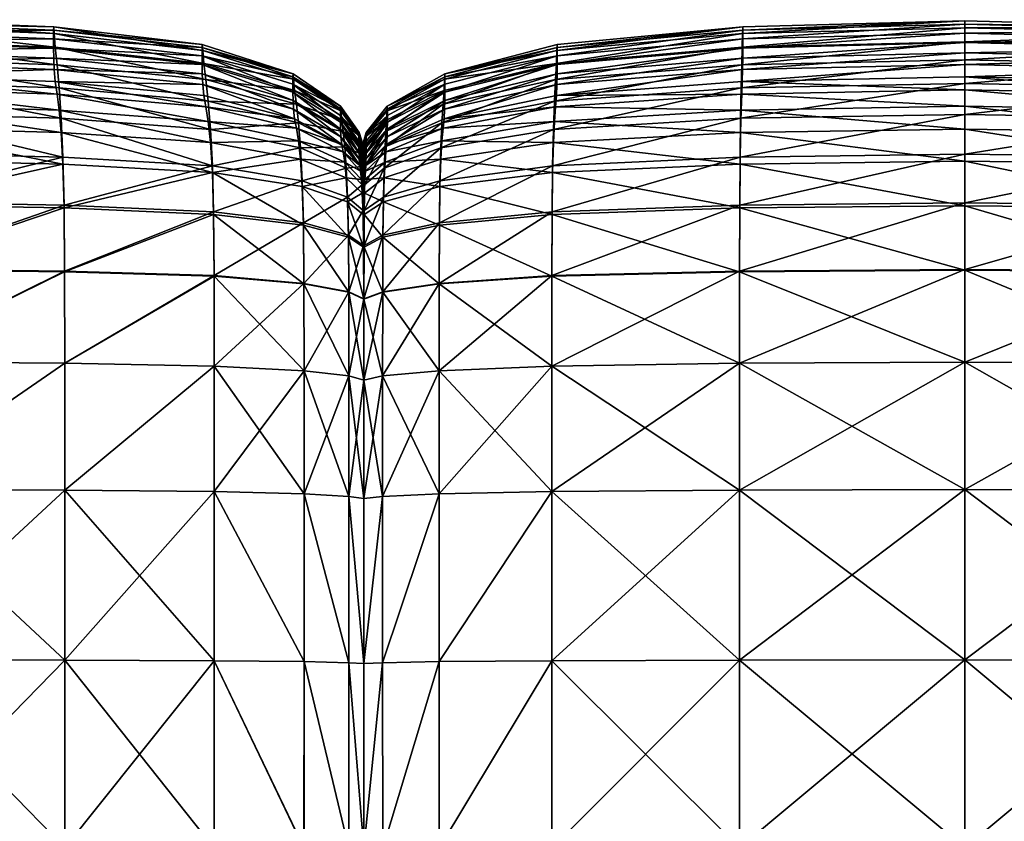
# Model space of a CAD drawing. Header units: centimetres. Extents: x -65 to 65, y -44 to 44.
# Tile 8 of 16: x -32 to 1, y 17 to 44. Entities that reach past the tile are written whole.
import ezdxf

# ---------------------------------------------------------------- set-up
doc = ezdxf.new("R2010")
doc.units = ezdxf.units.CM
doc.layers.get('0').update_dxf_attribs({"true_color": 0xc7c7c7})

msp = doc.modelspace()

# ---------------------------------------------------------------- meshes
at = {"color": 251, "true_color": 0x565656}
mesh = msp.add_polyface(dxfattribs=at)
corners = [(-30.319, 38.987, 4.254), (-36.465, 39.124, 4.203), (-36.511, 40.211, 4.682), (-30.378, 40.051, 4.727), (-36.565, 40.981, 5.263), (-42.894, 40.239, 4.67), (-42.865, 39.157, 4.194), (-42.929, 41, 5.25), (-36.62, 41.534, 5.974), (-42.965, 41.539, 5.962), (-42.994, 41.959, 6.834), (-36.665, 41.968, 6.844), (-30.519, 41.34, 6.009), (-30.448, 40.802, 5.303), (-30.319, 39.223, 38.196), (-36.465, 39.364, 38.343), (-36.438, 37.718, 39.738), (-30.284, 37.609, 39.555), (-36.424, 35.472, 40.902), (-42.847, 37.745, 39.741), (-42.865, 39.389, 38.363), (-42.839, 35.495, 40.882), (-42.965, 42.501, 32.968), (-42.929, 41.727, 34.948), (-36.565, 41.736, 34.925), (-36.62, 42.533, 32.953), (-42.994, 43.085, 30.24), (-36.665, 43.138, 30.233), (-42.894, 40.702, 36.756), (-36.511, 40.692, 36.731), (-30.378, 40.523, 36.62), (-30.519, 42.322, 32.906), (-30.448, 41.544, 34.849), (-43.023, 43.649, 16.873), (-43.02, 43.757, 21.504), (-36.706, 43.836, 21.505), (-36.711, 43.723, 16.874), (-43.023, 43.366, 13.016), (-36.711, 43.428, 13.018), (-30.636, 43.486, 16.875), (-30.636, 43.194, 13.023), (-30.63, 43.599, 21.501), (-42.847, 37.653, 3.796), (-36.438, 37.622, 3.8), (-42.839, 35.472, 3.474), (-36.424, 35.448, 3.471), (-30.284, 37.514, 3.858), (-43.012, 42.358, 7.891), (-43.02, 42.729, 9.157), (-36.706, 42.767, 9.163), (-36.692, 42.382, 7.899), (-43.023, 43.062, 10.655), (-36.711, 43.112, 10.659), (-30.636, 42.883, 10.669), (-30.613, 42.166, 7.922), (-30.63, 42.543, 9.179), (-43.012, 43.537, 26.189), (-36.692, 43.607, 26.187), (-30.613, 43.374, 26.177), (-30.577, 42.914, 30.21)]
mesh.append_faces([[corners[k] for k in face] for face in [(0, 1, 2), (3, 2, 4), (5, 2, 1), (1, 6, 5), (2, 5, 7), (7, 4, 2), (8, 9, 10), (10, 11, 8), (9, 8, 4), (4, 7, 9), (12, 8, 11), (13, 4, 8), (14, 15, 16), (17, 16, 18), (19, 16, 15), (15, 20, 19), (16, 19, 21), (21, 18, 16), (22, 23, 24), (24, 25, 22), (26, 22, 25), (25, 27, 26), (28, 20, 15), (15, 29, 28), (23, 28, 29), (29, 24, 23), (24, 29, 30), (29, 15, 14), (27, 25, 31), (25, 24, 32), (33, 34, 35), (35, 36, 33), (37, 33, 36), (36, 38, 37), (39, 40, 38), (38, 36, 39), (41, 39, 36), (36, 35, 41), (42, 6, 1), (1, 43, 42), (44, 42, 43), (43, 45, 44), (45, 43, 46), (43, 1, 0), (47, 48, 49), (49, 50, 47), (10, 47, 50), (50, 11, 10), (51, 37, 38), (38, 52, 51), (48, 51, 52), (52, 49, 48), (49, 52, 53), (40, 53, 52), (52, 38, 40), (11, 50, 54), (50, 49, 55), (56, 26, 27), (27, 57, 56), (34, 56, 57), (57, 35, 34), (35, 57, 58), (57, 27, 59)]], dxfattribs={"vtx2": -1, "color": 251})
mesh = msp.add_polyface(dxfattribs=at)
corners = [(-30.378, 40.051, 4.727), (-25.364, 39.711, 4.819), (-25.3, 38.704, 4.362), (-30.319, 38.987, 4.254), (-36.511, 40.211, 4.682), (-36.565, 40.981, 5.263), (-30.448, 40.802, 5.303), (-25.442, 40.413, 5.383), (-36.665, 41.968, 6.844), (-30.577, 41.762, 6.873), (-30.519, 41.34, 6.009), (-25.519, 40.908, 6.08), (-25.584, 41.292, 6.933), (-36.62, 41.534, 5.974), (-30.284, 37.609, 39.555), (-25.261, 37.383, 39.148), (-25.3, 38.924, 37.881), (-30.319, 39.223, 38.196), (-36.438, 37.718, 39.738), (-36.424, 35.472, 40.902), (-30.267, 35.395, 40.687), (-25.242, 35.24, 40.188), (-30.378, 40.523, 36.62), (-25.364, 40.151, 36.39), (-30.448, 41.544, 34.849), (-25.442, 41.104, 34.694), (-36.565, 41.736, 34.925), (-36.511, 40.692, 36.731), (-30.519, 42.322, 32.906), (-25.519, 41.824, 32.813), (-30.577, 42.914, 30.21), (-25.584, 42.369, 30.162), (-36.665, 43.138, 30.233), (-36.62, 42.533, 32.953), (-30.636, 43.486, 16.875), (-30.63, 43.599, 21.501), (-25.642, 43.007, 21.493), (-25.648, 42.898, 16.876), (-30.636, 43.194, 13.023), (-25.648, 42.621, 13.032), (-30.284, 37.514, 3.858), (-25.261, 37.295, 3.986), (-30.267, 35.371, 3.537), (-25.242, 35.218, 3.687), (-36.424, 35.448, 3.471), (-36.438, 37.622, 3.8), (-22.595, 41.405, 10.722), (-25.648, 42.328, 10.689), (-22.59, 41.127, 9.267), (-25.642, 42.012, 9.212), (-22.572, 40.826, 8.047), (-25.622, 41.663, 7.969), (-22.572, 41.835, 26.119), (-25.622, 42.797, 26.155), (-22.59, 42.02, 21.48), (-30.636, 42.883, 10.669), (-30.63, 42.543, 9.179), (-36.706, 42.767, 9.163), (-30.613, 42.166, 7.922), (-36.692, 42.382, 7.899), (-30.613, 43.374, 26.177), (-36.706, 43.836, 21.505), (-36.692, 43.607, 26.187), (-22.595, 41.917, 16.878)]
mesh.append_faces([[corners[k] for k in face] for face in [(0, 1, 2), (2, 3, 0), (4, 0, 3), (5, 6, 0), (1, 0, 6), (6, 7, 1), (8, 9, 10), (11, 10, 9), (9, 12, 11), (10, 11, 7), (7, 6, 10), (13, 10, 6), (14, 15, 16), (16, 17, 14), (18, 14, 17), (19, 20, 14), (15, 14, 20), (20, 21, 15), (22, 17, 16), (16, 23, 22), (24, 22, 23), (23, 25, 24), (22, 24, 26), (17, 22, 27), (28, 24, 25), (25, 29, 28), (30, 28, 29), (29, 31, 30), (28, 30, 32), (24, 28, 33), (34, 35, 36), (36, 37, 34), (38, 34, 37), (37, 39, 38), (40, 3, 2), (2, 41, 40), (42, 40, 41), (41, 43, 42), (40, 42, 44), (3, 40, 45), (46, 47, 39), (48, 49, 47), (50, 51, 49), (52, 53, 31), (54, 36, 53), (55, 38, 39), (39, 47, 55), (56, 55, 47), (47, 49, 56), (55, 56, 57), (58, 56, 49), (49, 51, 58), (9, 58, 51), (51, 12, 9), (58, 9, 8), (56, 58, 59), (60, 30, 31), (31, 53, 60), (35, 60, 53), (53, 36, 35), (60, 35, 61), (30, 60, 62), (39, 37, 63), (37, 36, 54)]], dxfattribs={"vtx2": -1, "color": 251})
mesh = msp.add_polyface(dxfattribs=at)
corners = [(-7.556, 40.051, 4.727), (-0.02, 40.164, 4.696), (-0.019, 39.082, 4.218), (-7.573, 38.987, 4.254), (-13.841, 39.711, 4.819), (-13.806, 40.413, 5.383), (-7.536, 40.802, 5.303), (-0.021, 40.932, 5.276), (-13.741, 41.292, 6.933), (-7.499, 41.762, 6.873), (-7.516, 41.34, 6.009), (-0.022, 41.484, 5.986), (-0.023, 41.918, 6.853), (-13.771, 40.908, 6.08), (-13.871, 38.704, 4.362), (-7.583, 37.514, 3.858), (-0.019, 37.587, 3.815), (-0.018, 35.423, 3.487), (-7.589, 35.371, 3.537), (-13.888, 37.295, 3.986), (-7.583, 37.609, 39.555), (-0.019, 37.684, 39.691), (-0.019, 39.323, 38.301), (-7.573, 39.223, 38.196), (-13.888, 37.383, 39.148), (-13.897, 35.24, 40.188), (-7.589, 35.395, 40.687), (-0.018, 35.447, 40.854), (-13.871, 38.924, 37.881), (-7.556, 40.523, 36.62), (-0.02, 40.647, 36.697), (-0.021, 41.69, 34.901), (-7.536, 41.544, 34.849), (-13.841, 40.151, 36.39), (-7.516, 42.322, 32.906), (-0.022, 42.488, 32.937), (-0.023, 43.095, 30.225), (-7.499, 42.914, 30.21), (-13.771, 41.824, 32.813), (-13.806, 41.104, 34.694), (-13.741, 42.369, 30.162), (-7.489, 43.374, 26.177), (-0.023, 43.566, 26.184), (-0.023, 43.796, 21.504), (-7.483, 43.599, 21.501), (-13.723, 42.797, 26.155), (-7.489, 42.166, 7.922), (-7.483, 42.543, 9.179), (-13.723, 41.663, 7.969), (-0.023, 42.72, 9.168), (-0.023, 42.334, 7.907), (-7.482, 42.883, 10.669), (-13.715, 42.012, 9.212), (-13.712, 42.328, 10.689), (-7.482, 43.194, 13.023), (-13.712, 42.621, 13.032), (-0.023, 43.385, 13.02), (-0.023, 43.067, 10.662), (-7.482, 43.486, 16.875), (-13.712, 42.898, 16.876), (-13.715, 43.007, 21.493), (-0.023, 43.682, 16.875)]
mesh.append_faces([[corners[k] for k in face] for face in [(0, 1, 2), (2, 3, 0), (4, 0, 3), (5, 6, 0), (1, 0, 6), (6, 7, 1), (8, 9, 10), (11, 10, 9), (9, 12, 11), (10, 11, 7), (7, 6, 10), (13, 10, 6), (14, 3, 15), (16, 15, 3), (3, 2, 16), (15, 16, 17), (17, 18, 15), (19, 15, 18), (20, 21, 22), (22, 23, 20), (24, 20, 23), (25, 26, 20), (21, 20, 26), (26, 27, 21), (28, 23, 29), (30, 29, 23), (23, 22, 30), (29, 30, 31), (31, 32, 29), (33, 29, 32), (34, 35, 36), (36, 37, 34), (38, 34, 37), (39, 32, 34), (35, 34, 32), (32, 31, 35), (40, 37, 41), (42, 41, 37), (37, 36, 42), (41, 42, 43), (43, 44, 41), (45, 41, 44), (46, 9, 8), (47, 46, 48), (46, 47, 49), (49, 50, 46), (9, 46, 50), (50, 12, 9), (51, 47, 52), (52, 53, 51), (54, 51, 53), (53, 55, 54), (51, 54, 56), (56, 57, 51), (47, 51, 57), (57, 49, 47), (58, 54, 55), (55, 59, 58), (44, 58, 59), (59, 60, 44), (58, 44, 43), (43, 61, 58), (54, 58, 61), (61, 56, 54)]], dxfattribs={"vtx2": -1, "color": 251})
mesh = msp.add_polyface(dxfattribs=at)
corners = [(13.833, 38.704, 4.362), (7.535, 38.987, 4.254), (7.516, 40.051, 4.727), (-0.02, 40.164, 4.696), (-0.019, 39.082, 4.218), (-0.021, 40.932, 5.276), (7.494, 40.802, 5.303), (13.802, 39.711, 4.819), (7.472, 41.34, 6.009), (-0.022, 41.484, 5.986), (-0.023, 41.918, 6.853), (7.454, 41.762, 6.873), (13.728, 40.908, 6.08), (13.765, 40.413, 5.383), (7.546, 37.514, 3.858), (-0.019, 37.587, 3.815), (13.851, 37.295, 3.986), (13.86, 35.218, 3.687), (7.552, 35.371, 3.537), (-0.018, 35.423, 3.487), (13.833, 38.924, 37.881), (7.535, 39.223, 38.196), (7.546, 37.609, 39.555), (-0.019, 37.684, 39.691), (-0.019, 39.323, 38.301), (-0.018, 35.447, 40.854), (7.552, 35.395, 40.687), (13.851, 37.383, 39.148), (7.516, 40.523, 36.62), (-0.02, 40.647, 36.697), (13.802, 40.151, 36.39), (13.765, 41.104, 34.694), (7.494, 41.544, 34.849), (-0.021, 41.69, 34.901), (13.697, 42.369, 30.162), (7.454, 42.914, 30.21), (7.472, 42.322, 32.906), (-0.022, 42.488, 32.937), (-0.023, 43.095, 30.225), (13.728, 41.824, 32.813), (7.443, 43.374, 26.177), (-0.023, 43.566, 26.184), (13.678, 42.797, 26.155), (13.669, 43.007, 21.493), (7.437, 43.599, 21.501), (-0.023, 43.796, 21.504), (7.435, 42.883, 10.669), (7.435, 43.194, 13.023), (13.666, 42.621, 13.032), (13.666, 42.328, 10.689), (7.437, 42.543, 9.179), (-0.023, 42.72, 9.168), (-0.023, 43.067, 10.662), (-0.023, 43.385, 13.02), (7.443, 42.166, 7.922), (13.669, 42.012, 9.212), (13.678, 41.663, 7.969), (-0.023, 42.334, 7.907), (7.435, 43.486, 16.875), (13.666, 42.898, 16.876), (-0.023, 43.682, 16.875)]
mesh.append_faces([[corners[k] for k in face] for face in [(0, 1, 2), (3, 2, 1), (1, 4, 3), (2, 3, 5), (5, 6, 2), (7, 2, 6), (8, 9, 10), (10, 11, 8), (12, 8, 11), (13, 6, 8), (9, 8, 6), (6, 5, 9), (14, 15, 4), (4, 1, 14), (16, 14, 1), (17, 18, 14), (15, 14, 18), (18, 19, 15), (20, 21, 22), (23, 22, 21), (21, 24, 23), (22, 23, 25), (25, 26, 22), (27, 22, 26), (28, 29, 24), (24, 21, 28), (30, 28, 21), (31, 32, 28), (29, 28, 32), (32, 33, 29), (34, 35, 36), (37, 36, 35), (35, 38, 37), (36, 37, 33), (33, 32, 36), (39, 36, 32), (40, 41, 38), (38, 35, 40), (42, 40, 35), (43, 44, 40), (41, 40, 44), (44, 45, 41), (46, 47, 48), (48, 49, 46), (50, 46, 49), (46, 50, 51), (51, 52, 46), (47, 46, 52), (52, 53, 47), (54, 50, 55), (11, 54, 56), (54, 11, 10), (10, 57, 54), (50, 54, 57), (57, 51, 50), (58, 44, 43), (43, 59, 58), (47, 58, 59), (59, 48, 47), (58, 47, 53), (53, 60, 58), (44, 58, 60), (60, 45, 44)]], dxfattribs={"vtx2": -1, "color": 251})
mesh = msp.add_polyface(dxfattribs=at)
corners = [(-7.573, 38.987, 4.254), (-13.871, 38.704, 4.362), (-13.841, 39.711, 4.819), (-7.556, 40.051, 4.727), (-13.806, 40.413, 5.383), (-7.516, 41.34, 6.009), (-13.771, 40.908, 6.08), (-13.741, 41.292, 6.933), (-7.536, 40.802, 5.303), (-7.583, 37.514, 3.858), (-13.888, 37.295, 3.986), (-7.589, 35.371, 3.537), (-13.897, 35.218, 3.687), (-7.573, 39.223, 38.196), (-13.871, 38.924, 37.881), (-13.888, 37.383, 39.148), (-7.583, 37.609, 39.555), (-13.897, 35.24, 40.188), (-7.556, 40.523, 36.62), (-13.841, 40.151, 36.39), (-7.536, 41.544, 34.849), (-13.806, 41.104, 34.694), (-7.499, 42.914, 30.21), (-13.741, 42.369, 30.162), (-13.771, 41.824, 32.813), (-7.516, 42.322, 32.906), (-7.489, 43.374, 26.177), (-13.723, 42.797, 26.155), (-7.483, 43.599, 21.501), (-13.715, 43.007, 21.493), (-17.623, 39.146, 4.973), (-17.655, 38.233, 4.541), (-17.586, 39.765, 5.518), (-17.548, 40.188, 6.197), (-17.517, 40.509, 7.033), (-17.673, 36.931, 4.199), (-17.683, 34.961, 3.937), (-17.673, 37.008, 38.469), (-17.655, 38.426, 37.356), (-17.683, 34.98, 39.357), (-17.548, 40.994, 32.658), (-17.517, 41.46, 30.082), (-17.586, 40.372, 34.436), (-17.623, 39.532, 36.007), (-17.485, 41.917, 16.878), (-13.712, 42.898, 16.876), (-13.712, 42.621, 13.032), (-17.485, 41.666, 13.047), (-19.421, 40.839, 16.88), (-19.423, 40.935, 21.466), (-17.489, 42.02, 21.48), (-13.723, 41.663, 7.969), (-7.489, 42.166, 7.922), (-13.715, 42.012, 9.212), (-7.483, 42.543, 9.179), (-17.485, 41.405, 10.722), (-13.712, 42.328, 10.689), (-17.489, 41.127, 9.267), (-19.423, 40.154, 9.328), (-19.421, 40.389, 10.759), (-17.498, 40.826, 8.047), (-19.446, 39.648, 7.142), (-19.431, 39.904, 8.133), (-17.498, 41.835, 26.119), (-19.431, 40.777, 26.079)]
mesh.append_faces([[corners[k] for k in face] for face in [(0, 1, 2), (3, 2, 4), (5, 6, 7), (8, 4, 6), (9, 10, 1), (11, 12, 10), (13, 14, 15), (16, 15, 17), (18, 19, 14), (20, 21, 19), (22, 23, 24), (25, 24, 21), (26, 27, 23), (28, 29, 27), (30, 2, 1), (1, 31, 30), (2, 30, 32), (32, 4, 2), (6, 33, 34), (34, 7, 6), (33, 6, 4), (4, 32, 33), (10, 35, 31), (31, 1, 10), (35, 10, 12), (12, 36, 35), (37, 15, 14), (14, 38, 37), (15, 37, 39), (39, 17, 15), (40, 24, 23), (23, 41, 40), (24, 40, 42), (42, 21, 24), (19, 43, 38), (38, 14, 19), (43, 19, 21), (21, 42, 43), (44, 45, 46), (46, 47, 44), (48, 44, 47), (49, 50, 44), (45, 44, 50), (50, 29, 45), (7, 51, 52), (51, 53, 54), (55, 47, 46), (46, 56, 55), (57, 55, 56), (56, 53, 57), (55, 57, 58), (47, 55, 59), (60, 57, 53), (53, 51, 60), (34, 60, 51), (51, 7, 34), (60, 34, 61), (57, 60, 62), (63, 41, 23), (23, 27, 63), (50, 63, 27), (27, 29, 50), (63, 50, 49), (41, 63, 64)]], dxfattribs={"vtx2": -1, "color": 251})
mesh = msp.add_polyface(dxfattribs=at)
corners = [(-25.648, 42.621, 13.032), (-22.595, 41.666, 13.047), (-22.595, 41.405, 10.722), (-20.998, 40.389, 10.759), (-20.998, 40.615, 13.063), (-20.993, 40.154, 9.328), (-22.59, 41.127, 9.267), (-25.648, 42.328, 10.689), (-20.375, 39.557, 10.789), (-20.375, 39.755, 13.076), (-20.373, 39.357, 9.378), (-20.365, 39.15, 8.203), (-20.98, 39.904, 8.133), (-22.572, 40.826, 8.047), (-20.953, 39.648, 7.142), (-22.537, 40.509, 7.033), (-25.622, 41.663, 7.969), (-25.584, 41.292, 6.933), (-25.642, 42.012, 9.212), (-20.855, 39.567, 34.151), (-22.408, 40.372, 34.436), (-22.337, 39.532, 36.007), (-25.364, 40.151, 36.39), (-25.442, 41.104, 34.694), (-20.349, 39.643, 29.923), (-20.953, 40.461, 29.995), (-20.909, 40.08, 32.487), (-22.478, 40.994, 32.658), (-22.537, 41.46, 30.082), (-25.519, 41.824, 32.813), (-25.584, 42.369, 30.162), (-22.572, 41.835, 26.119), (-20.98, 40.777, 26.079), (-20.993, 40.935, 21.466), (-22.59, 42.02, 21.48), (-25.622, 42.797, 26.155), (-20.365, 39.912, 26.047), (-20.246, 39.527, 26.032), (-20.247, 39.652, 21.449), (-20.373, 40.047, 21.454), (-25.364, 39.711, 4.819), (-25.442, 40.413, 5.383), (-22.408, 39.765, 5.518), (-22.478, 40.188, 6.197), (-25.519, 40.908, 6.08), (-20.909, 39.396, 6.326), (-20.375, 39.957, 16.881), (-20.248, 39.564, 16.882), (-20.998, 40.839, 16.88), (-22.595, 41.917, 16.878), (-25.648, 42.898, 16.876)]
mesh.append_faces([[corners[k] for k in face] for face in [(0, 1, 2), (3, 2, 1), (1, 4, 3), (2, 3, 5), (5, 6, 2), (7, 2, 6), (8, 3, 4), (4, 9, 8), (3, 8, 10), (10, 5, 3), (11, 12, 5), (13, 12, 14), (14, 15, 13), (16, 13, 15), (15, 17, 16), (18, 6, 13), (12, 13, 6), (6, 5, 12), (19, 20, 21), (22, 21, 20), (20, 23, 22), (24, 25, 26), (27, 26, 25), (25, 28, 27), (29, 27, 28), (28, 30, 29), (27, 29, 23), (23, 20, 27), (26, 27, 20), (20, 19, 26), (30, 28, 31), (32, 31, 28), (28, 25, 32), (31, 32, 33), (33, 34, 31), (35, 31, 34), (36, 32, 25), (25, 24, 36), (37, 36, 24), (36, 37, 38), (38, 39, 36), (32, 36, 39), (39, 33, 32), (40, 41, 42), (43, 42, 41), (41, 44, 43), (15, 43, 44), (44, 17, 15), (43, 15, 14), (14, 45, 43), (42, 43, 45), (46, 39, 38), (38, 47, 46), (9, 46, 47), (46, 9, 4), (4, 48, 46), (39, 46, 48), (48, 33, 39), (49, 1, 0), (34, 49, 50), (49, 34, 33), (33, 48, 49), (1, 49, 48), (48, 4, 1)]], dxfattribs={"vtx2": -1, "color": 251})
mesh = msp.add_polyface(dxfattribs=at)
corners = [(-19.5, 39.053, 5.665), (-17.586, 39.765, 5.518), (-17.623, 39.146, 4.973), (-19.47, 39.396, 6.326), (-20.159, 38.748, 6.431), (-20.147, 38.944, 7.232), (-19.446, 39.648, 7.142), (-17.548, 40.188, 6.197), (-17.517, 40.509, 7.033), (-19.47, 40.08, 32.487), (-17.548, 40.994, 32.658), (-17.517, 41.46, 30.082), (-19.446, 40.461, 29.995), (-19.5, 39.567, 34.151), (-17.586, 40.372, 34.436), (-20.159, 39.333, 32.347), (-20.147, 39.643, 29.923), (-20.236, 39.001, 32.285), (-20.242, 39.28, 29.891), (-20.229, 38.615, 33.816), (-20.173, 38.908, 33.919), (-20.187, 38.293, 35.24), (-19.53, 38.85, 35.585), (-17.623, 39.532, 36.007), (-20.324, 39.333, 32.347), (-17.485, 41.666, 13.047), (-19.421, 40.615, 13.063), (-19.421, 40.839, 16.88), (-17.485, 41.917, 16.878), (-19.423, 40.935, 21.466), (-20.136, 39.957, 16.881), (-20.136, 39.755, 13.076), (-20.248, 39.564, 16.882), (-20.248, 39.373, 13.082), (-20.247, 39.652, 21.449), (-20.137, 40.047, 21.454), (-20.349, 39.643, 29.923), (-20.246, 39.527, 26.032), (-20.14, 39.15, 8.203), (-20.242, 38.631, 7.271), (-20.137, 39.357, 9.378), (-20.246, 38.815, 8.234), (-20.247, 39.004, 9.4), (-19.423, 40.154, 9.328), (-19.431, 39.904, 8.133), (-20.136, 39.557, 10.789), (-20.248, 39.188, 10.802), (-19.421, 40.389, 10.759), (-17.485, 41.405, 10.722), (-17.498, 40.826, 8.047), (-17.489, 41.127, 9.267), (-20.14, 39.912, 26.047), (-19.431, 40.777, 26.079), (-17.498, 41.835, 26.119)]
mesh.append_faces([[corners[k] for k in face] for face in [(0, 1, 2), (3, 4, 5), (5, 6, 3), (4, 3, 0), (7, 3, 6), (6, 8, 7), (3, 7, 1), (1, 0, 3), (9, 10, 11), (11, 12, 9), (10, 9, 13), (13, 14, 10), (15, 9, 12), (12, 16, 15), (17, 15, 16), (16, 18, 17), (15, 17, 19), (19, 20, 15), (9, 15, 20), (20, 13, 9), (13, 20, 21), (22, 23, 14), (14, 13, 22), (24, 17, 18), (25, 26, 27), (28, 27, 29), (30, 27, 26), (26, 31, 30), (32, 30, 31), (31, 33, 32), (30, 32, 34), (34, 35, 30), (27, 30, 35), (35, 29, 27), (36, 18, 37), (38, 5, 39), (40, 38, 41), (41, 42, 40), (38, 40, 43), (43, 44, 38), (5, 38, 44), (44, 6, 5), (45, 40, 42), (42, 46, 45), (31, 45, 46), (46, 33, 31), (45, 31, 26), (26, 47, 45), (40, 45, 47), (47, 43, 40), (43, 47, 48), (47, 26, 25), (6, 44, 49), (44, 43, 50), (51, 35, 34), (34, 37, 51), (16, 51, 37), (37, 18, 16), (51, 16, 12), (12, 52, 51), (35, 51, 52), (52, 29, 35), (29, 52, 53), (52, 12, 11)]], dxfattribs={"vtx2": -1, "color": 251})
mesh = msp.add_polyface(dxfattribs=at)
corners = [(-20.248, 39.188, 10.802), (-20.375, 39.557, 10.789), (-20.375, 39.755, 13.076), (-20.248, 39.373, 13.082), (-20.247, 39.004, 9.4), (-20.373, 39.357, 9.378), (-20.365, 39.15, 8.203), (-20.246, 38.815, 8.234), (-20.242, 38.631, 7.271), (-20.349, 38.944, 7.232), (-20.98, 39.904, 8.133), (-20.953, 39.648, 7.142), (-20.993, 40.154, 9.328), (-20.73, 36.595, 37.721), (-20.22, 36.256, 37.11), (-20.236, 37.429, 36.306), (-20.757, 37.877, 36.778), (-20.717, 34.695, 38.442), (-22.244, 37.008, 38.469), (-22.279, 38.426, 37.356), (-25.261, 37.383, 39.148), (-25.3, 38.924, 37.881), (-25.242, 35.24, 40.188), (-22.226, 34.98, 39.357), (-22.337, 39.532, 36.007), (-25.364, 40.151, 36.39), (-20.802, 38.85, 35.585), (-20.855, 39.567, 34.151), (-20.262, 38.293, 35.24), (-20.293, 38.908, 33.919), (-20.242, 39.28, 29.891), (-20.349, 39.643, 29.923), (-20.324, 39.333, 32.347), (-20.909, 40.08, 32.487), (-20.236, 39.001, 32.285), (-22.244, 36.931, 4.199), (-25.261, 37.295, 3.986), (-25.3, 38.704, 4.362), (-22.279, 38.233, 4.541), (-20.73, 36.529, 4.433), (-20.757, 37.714, 4.738), (-20.717, 34.679, 4.213), (-22.226, 34.961, 3.937), (-25.242, 35.218, 3.687), (-20.22, 36.201, 4.624), (-20.236, 37.29, 4.899), (-20.213, 34.448, 4.438), (-20.324, 38.748, 6.431), (-20.293, 38.47, 5.786), (-20.855, 39.053, 5.665), (-20.909, 39.396, 6.326), (-20.262, 38.015, 5.281), (-20.802, 38.524, 5.142), (-22.337, 39.146, 4.973), (-25.364, 39.711, 4.819), (-22.408, 39.765, 5.518), (-20.248, 39.564, 16.882)]
mesh.append_faces([[corners[k] for k in face] for face in [(0, 1, 2), (2, 3, 0), (1, 0, 4), (4, 5, 1), (6, 7, 8), (8, 9, 6), (10, 6, 9), (9, 11, 10), (12, 5, 6), (7, 6, 5), (5, 4, 7), (13, 14, 15), (15, 16, 13), (14, 13, 17), (18, 13, 16), (16, 19, 18), (20, 18, 19), (19, 21, 20), (18, 20, 22), (22, 23, 18), (13, 18, 23), (24, 25, 21), (21, 19, 24), (26, 24, 19), (19, 16, 26), (24, 26, 27), (28, 26, 16), (16, 15, 28), (26, 28, 29), (29, 27, 26), (30, 31, 32), (33, 32, 31), (32, 33, 27), (27, 29, 32), (34, 32, 29), (35, 36, 37), (37, 38, 35), (39, 35, 38), (38, 40, 39), (35, 39, 41), (41, 42, 35), (36, 35, 42), (42, 43, 36), (44, 39, 40), (40, 45, 44), (39, 44, 46), (47, 9, 8), (47, 48, 49), (49, 50, 47), (9, 47, 50), (50, 11, 9), (51, 45, 40), (40, 52, 51), (48, 51, 52), (52, 49, 48), (53, 38, 37), (37, 54, 53), (55, 53, 54), (53, 55, 49), (49, 52, 53), (38, 53, 52), (52, 40, 38), (50, 49, 55), (56, 3, 2)]], dxfattribs={"vtx2": -1, "color": 251})
mesh = msp.add_polyface(dxfattribs=at)
corners = [(-19.53, 38.524, 5.142), (-17.623, 39.146, 4.973), (-17.655, 38.233, 4.541), (-19.554, 37.714, 4.738), (-19.5, 39.053, 5.665), (-20.187, 38.015, 5.281), (-20.198, 37.29, 4.899), (-20.222, 37.789, 5.342), (-20.216, 37.101, 4.97), (-20.229, 38.211, 5.84), (-20.173, 38.47, 5.786), (-20.159, 38.748, 6.431), (-20.236, 38.46, 6.478), (-20.242, 38.631, 7.271), (-20.147, 38.944, 7.232), (-20.205, 36.201, 4.624), (-20.212, 36.055, 4.71), (-19.569, 36.529, 4.433), (-19.576, 34.679, 4.213), (-20.209, 34.448, 4.438), (-17.673, 36.931, 4.199), (-17.683, 34.961, 3.937), (-19.569, 36.595, 37.721), (-17.673, 37.008, 38.469), (-17.655, 38.426, 37.356), (-19.554, 37.877, 36.778), (-19.576, 34.695, 38.442), (-17.683, 34.98, 39.357), (-20.205, 36.256, 37.11), (-20.198, 37.429, 36.306), (-20.212, 36.106, 36.838), (-20.216, 37.229, 36.095), (-20.211, 34.359, 37.361), (-20.209, 34.462, 37.693), (-20.22, 36.256, 37.11), (-20.236, 37.429, 36.306), (-20.213, 34.462, 37.693), (-20.187, 38.293, 35.24), (-20.222, 38.045, 35.087), (-19.53, 38.85, 35.585), (-19.5, 39.567, 34.151), (-20.173, 38.908, 33.919), (-20.229, 38.615, 33.816), (-17.623, 39.532, 36.007), (-20.262, 38.293, 35.24), (-20.293, 38.908, 33.919), (-20.236, 39.001, 32.285), (-20.22, 36.201, 4.624), (-20.236, 37.29, 4.899), (-20.211, 34.346, 4.538), (-20.246, 38.815, 8.234), (-20.14, 39.15, 8.203), (-20.324, 38.748, 6.431), (-20.293, 38.47, 5.786), (-20.262, 38.015, 5.281)]
mesh.append_faces([[corners[k] for k in face] for face in [(0, 1, 2), (2, 3, 0), (1, 0, 4), (5, 0, 3), (3, 6, 5), (7, 5, 6), (6, 8, 7), (5, 7, 9), (9, 10, 5), (0, 5, 10), (10, 4, 0), (11, 12, 13), (13, 14, 11), (4, 10, 11), (12, 11, 10), (10, 9, 12), (15, 16, 8), (8, 6, 15), (17, 15, 6), (6, 3, 17), (15, 17, 18), (16, 15, 19), (20, 17, 3), (3, 2, 20), (17, 20, 21), (22, 23, 24), (24, 25, 22), (23, 22, 26), (26, 27, 23), (28, 22, 25), (25, 29, 28), (30, 28, 29), (29, 31, 30), (28, 30, 32), (22, 28, 33), (34, 30, 31), (31, 35, 34), (30, 34, 36), (37, 38, 31), (31, 29, 37), (39, 37, 29), (29, 25, 39), (37, 39, 40), (38, 37, 41), (41, 42, 38), (43, 39, 25), (25, 24, 43), (38, 44, 35), (35, 31, 38), (44, 38, 42), (42, 45, 44), (45, 42, 46), (16, 47, 48), (48, 8, 16), (47, 16, 49), (13, 50, 51), (13, 12, 52), (53, 52, 12), (12, 9, 53), (54, 53, 9), (9, 7, 54), (48, 54, 7), (7, 8, 48)]], dxfattribs={"vtx2": -1, "color": 251})
mesh = msp.add_polyface(dxfattribs=at)
corners = [(-42.836, 22.337, 2.945), (-42.836, 28.068, 3.05), (-36.42, 28.06, 3.035), (-30.261, 22.324, 3.008), (-30.261, 28.036, 3.113), (-25.235, 27.989, 3.303), (-36.42, 22.334, 2.926), (-36.42, 32.346, 41.824), (-42.836, 32.362, 41.779), (-42.836, 28.068, 42.425), (-36.42, 28.06, 42.492), (-36.424, 35.472, 40.902), (-42.839, 35.495, 40.882), (-30.261, 32.299, 41.581), (-30.261, 28.036, 42.227), (-25.235, 32.204, 41), (-25.235, 27.989, 41.581), (-25.242, 35.24, 40.188), (-30.267, 35.395, 40.687), (-42.836, 32.362, 3.226), (-42.839, 35.472, 3.474), (-36.424, 35.448, 3.471), (-36.42, 32.346, 3.216), (-30.261, 32.299, 3.289), (-30.267, 35.371, 3.537), (-25.242, 35.218, 3.687), (-25.235, 32.204, 3.461), (-36.42, 22.334, 42.892), (-25.235, 22.305, 41.93), (-30.261, 22.324, 42.615), (-22.22, 27.91, 3.618), (-22.22, 22.274, 3.541), (-20.712, 27.824, 3.965), (-20.712, 22.239, 3.907), (-20.21, 27.753, 4.249), (-20.21, 22.211, 4.207), (-22.22, 32.047, 40.031), (-22.22, 27.91, 40.505), (-20.712, 31.874, 38.966), (-20.712, 27.824, 39.321), (-20.717, 34.695, 38.442), (-22.226, 34.98, 39.357), (-20.21, 31.732, 38.094), (-20.21, 27.753, 38.353), (-20.213, 34.462, 37.693), (-20.22, 36.256, 37.11), (-20.73, 36.595, 37.721), (-20.211, 34.346, 4.538), (-20.213, 34.448, 4.438), (-20.22, 36.201, 4.624), (-20.717, 34.679, 4.213), (-20.73, 36.529, 4.433), (-20.712, 31.874, 4.062), (-20.21, 31.732, 4.32), (-22.22, 32.047, 3.747), (-22.226, 34.961, 3.937), (-20.21, 22.211, 38.508), (-22.22, 22.274, 40.789), (-20.712, 22.239, 39.534)]
mesh.append_faces([[corners[k] for k in face] for face in [(0, 1, 2), (3, 4, 5), (6, 2, 4), (7, 8, 9), (9, 10, 7), (8, 7, 11), (11, 12, 8), (13, 7, 10), (10, 14, 13), (15, 13, 14), (14, 16, 15), (13, 15, 17), (17, 18, 13), (7, 13, 18), (18, 11, 7), (19, 20, 21), (21, 22, 19), (1, 19, 22), (22, 2, 1), (23, 24, 25), (25, 26, 23), (4, 23, 26), (26, 5, 4), (23, 4, 2), (2, 22, 23), (24, 23, 22), (22, 21, 24), (27, 10, 9), (28, 16, 14), (29, 14, 10), (5, 30, 31), (30, 32, 33), (32, 34, 35), (36, 15, 16), (16, 37, 36), (38, 36, 37), (37, 39, 38), (36, 38, 40), (40, 41, 36), (15, 36, 41), (41, 17, 15), (42, 38, 39), (39, 43, 42), (38, 42, 44), (44, 40, 38), (40, 44, 45), (41, 40, 46), (47, 48, 49), (48, 50, 51), (52, 53, 34), (34, 32, 52), (53, 52, 50), (50, 48, 53), (54, 52, 32), (32, 30, 54), (26, 54, 30), (30, 5, 26), (54, 26, 25), (25, 55, 54), (52, 54, 55), (55, 50, 52), (56, 43, 39), (57, 37, 16), (58, 39, 37)]], dxfattribs={"vtx2": -1, "color": 251})
mesh = msp.add_polyface(dxfattribs=at)
corners = [(-7.59, 32.299, 3.289), (-0.018, 32.33, 3.232), (-0.018, 28.052, 3.05), (-7.59, 28.036, 3.113), (-13.9, 32.204, 3.461), (-13.9, 27.989, 3.303), (-13.897, 35.218, 3.687), (-7.589, 35.371, 3.537), (-0.018, 35.423, 3.487), (-7.59, 32.299, 41.581), (-13.9, 32.204, 41), (-13.9, 27.989, 41.581), (-7.59, 28.036, 42.227), (-0.018, 32.33, 41.775), (-0.018, 28.052, 42.442), (-0.018, 35.447, 40.854), (-7.589, 35.395, 40.687), (-13.897, 35.24, 40.188), (-7.59, 22.324, 3.008), (-0.018, 22.33, 42.843), (-17.686, 32.047, 3.747), (-17.686, 27.91, 3.618), (-19.579, 31.874, 4.062), (-19.579, 27.824, 3.965), (-19.576, 34.679, 4.213), (-17.683, 34.961, 3.937), (-20.21, 31.732, 4.32), (-20.21, 27.753, 4.249), (-20.21, 31.669, 4.434), (-20.21, 27.722, 4.376), (-20.211, 34.346, 4.538), (-20.209, 34.448, 4.438), (-20.205, 36.201, 4.624), (-20.212, 36.055, 4.71), (-19.569, 36.529, 4.433), (-20.211, 34.359, 37.361), (-20.209, 34.462, 37.693), (-20.205, 36.256, 37.11), (-19.576, 34.695, 38.442), (-19.569, 36.595, 37.721), (-20.21, 31.732, 38.094), (-20.21, 31.669, 37.707), (-20.21, 27.722, 37.922), (-20.21, 27.753, 38.353), (-19.579, 31.874, 38.966), (-19.579, 27.824, 39.321), (-17.686, 32.047, 40.031), (-17.686, 27.91, 40.505), (-17.683, 34.98, 39.357), (-20.21, 31.732, 38.094), (-20.21, 27.753, 38.353), (-20.213, 34.462, 37.693), (-20.212, 36.106, 36.838), (-20.21, 31.732, 4.32), (-20.21, 27.753, 4.249), (-20.213, 34.448, 4.438)]
mesh.append_faces([[corners[k] for k in face] for face in [(0, 1, 2), (2, 3, 0), (4, 0, 3), (3, 5, 4), (0, 4, 6), (6, 7, 0), (1, 0, 7), (7, 8, 1), (9, 10, 11), (11, 12, 9), (13, 9, 12), (12, 14, 13), (9, 13, 15), (15, 16, 9), (10, 9, 16), (16, 17, 10), (18, 3, 2), (19, 14, 12), (20, 4, 5), (5, 21, 20), (22, 20, 21), (21, 23, 22), (20, 22, 24), (24, 25, 20), (4, 20, 25), (25, 6, 4), (26, 22, 23), (23, 27, 26), (28, 26, 27), (27, 29, 28), (26, 28, 30), (30, 31, 26), (22, 26, 31), (31, 24, 22), (24, 31, 32), (31, 30, 33), (25, 24, 34), (35, 36, 37), (36, 38, 39), (40, 41, 42), (42, 43, 40), (44, 40, 43), (43, 45, 44), (40, 44, 38), (38, 36, 40), (41, 40, 36), (36, 35, 41), (46, 44, 45), (45, 47, 46), (10, 46, 47), (47, 11, 10), (46, 10, 17), (17, 48, 46), (44, 46, 48), (48, 38, 44), (41, 49, 50), (50, 42, 41), (49, 41, 35), (35, 51, 49), (51, 35, 52), (53, 28, 29), (29, 54, 53), (28, 53, 55), (55, 30, 28)]], dxfattribs={"vtx2": -1, "color": 251})
mesh = msp.add_polyface(dxfattribs=at)
corners = [(7.553, 32.299, 3.289), (13.863, 32.204, 3.461), (13.863, 27.989, 3.303), (7.553, 28.036, 3.113), (-0.018, 32.33, 3.232), (-0.018, 28.052, 3.05), (-0.018, 35.423, 3.487), (7.552, 35.371, 3.537), (13.86, 35.218, 3.687), (7.553, 32.299, 41.581), (-0.018, 32.33, 41.775), (-0.018, 28.052, 42.442), (7.553, 28.036, 42.227), (13.863, 32.204, 41), (13.863, 27.989, 41.581), (13.86, 35.24, 40.188), (7.552, 35.395, 40.687), (-0.018, 35.447, 40.854), (-0.018, 22.33, 2.941), (20.174, 34.346, 4.538), (20.172, 34.448, 4.438), (20.168, 36.201, 4.624), (19.54, 34.679, 4.213), (19.532, 36.529, 4.433), (20.173, 31.732, 4.32), (20.173, 31.669, 4.434), (20.173, 27.722, 4.376), (20.173, 27.753, 4.249), (19.542, 31.874, 4.062), (19.542, 27.824, 3.965), (17.649, 32.047, 3.747), (17.649, 27.91, 3.618), (17.646, 34.961, 3.937), (17.649, 32.047, 40.031), (17.649, 27.91, 40.505), (19.542, 31.874, 38.966), (19.542, 27.824, 39.321), (19.54, 34.695, 38.442), (17.646, 34.98, 39.357), (20.173, 31.732, 38.094), (20.173, 27.753, 38.353), (20.173, 31.669, 37.707), (20.173, 27.722, 37.922), (20.174, 34.359, 37.361), (20.172, 34.462, 37.693), (20.168, 36.256, 37.11), (20.175, 36.106, 36.838), (19.532, 36.595, 37.721), (20.173, 31.732, 4.32), (20.173, 27.753, 4.249), (20.176, 34.448, 4.438), (20.175, 36.055, 4.71), (20.176, 34.462, 37.693), (20.183, 36.256, 37.11), (20.173, 31.732, 38.094), (20.173, 27.753, 38.353)]
mesh.append_faces([[corners[k] for k in face] for face in [(0, 1, 2), (2, 3, 0), (4, 0, 3), (3, 5, 4), (0, 4, 6), (6, 7, 0), (1, 0, 7), (7, 8, 1), (9, 10, 11), (11, 12, 9), (13, 9, 12), (12, 14, 13), (9, 13, 15), (15, 16, 9), (10, 9, 16), (16, 17, 10), (18, 5, 3), (19, 20, 21), (20, 22, 23), (24, 25, 26), (26, 27, 24), (28, 24, 27), (27, 29, 28), (24, 28, 22), (22, 20, 24), (25, 24, 20), (20, 19, 25), (30, 28, 29), (29, 31, 30), (1, 30, 31), (31, 2, 1), (30, 1, 8), (8, 32, 30), (28, 30, 32), (32, 22, 28), (33, 13, 14), (14, 34, 33), (35, 33, 34), (34, 36, 35), (33, 35, 37), (37, 38, 33), (13, 33, 38), (38, 15, 13), (39, 35, 36), (36, 40, 39), (41, 39, 40), (40, 42, 41), (39, 41, 43), (43, 44, 39), (35, 39, 44), (44, 37, 35), (37, 44, 45), (44, 43, 46), (38, 37, 47), (25, 48, 49), (49, 26, 25), (48, 25, 19), (19, 50, 48), (50, 19, 51), (43, 52, 53), (54, 41, 42), (42, 55, 54), (41, 54, 52), (52, 43, 41)]], dxfattribs={"vtx2": -1, "color": 251})
mesh = msp.add_polyface(dxfattribs=at)
corners = [(-42.833, 16.021, 2.926), (-42.826, 9.972, 3.008), (-48.601, 9.972, 3.113), (-36.42, 16.02, 2.905), (-36.422, 9.972, 2.987), (-42.811, 5.042, 3.208), (-42.836, 22.337, 2.945), (-48.624, 16.021, 3.035), (-36.42, 28.06, 3.035), (-36.42, 22.334, 2.926), (-25.235, 27.989, 3.303), (-25.235, 22.305, 3.208), (-30.261, 22.324, 3.008), (-30.262, 16.017, 2.987), (-25.237, 16.013, 3.189), (-30.261, 28.036, 3.113), (-30.267, 9.972, 3.067), (-25.242, 9.972, 3.261), (-42.836, 22.337, 42.813), (-42.833, 16.021, 42.892), (-36.42, 16.02, 42.977), (-36.42, 22.334, 42.892), (-42.836, 28.068, 42.425), (-42.825, 9.972, 42.615), (-48.624, 16.021, 42.492), (-36.42, 9.972, 42.697), (-30.262, 16.017, 42.697), (-30.266, 9.972, 42.429), (-25.241, 9.972, 41.763), (-25.237, 16.013, 42.005), (-30.261, 22.324, 42.615), (-25.235, 22.305, 41.93), (-30.261, 28.036, 42.227), (-36.42, 28.06, 42.492), (-22.22, 22.274, 3.541), (-20.712, 22.239, 3.907), (-22.22, 27.91, 3.618), (-20.714, 15.996, 3.896), (-22.222, 16.005, 3.526), (-20.21, 22.211, 4.207), (-20.712, 27.824, 3.965), (-20.211, 15.989, 4.199), (-20.212, 9.972, 4.231), (-20.717, 9.972, 3.94), (-22.227, 9.972, 3.584), (-20.212, 9.972, 38.434), (-20.21, 15.989, 38.541), (-20.713, 15.996, 39.58), (-20.716, 9.972, 39.432), (-20.712, 27.824, 39.321), (-20.712, 22.239, 39.534), (-20.21, 22.211, 38.508), (-25.235, 27.989, 41.581), (-22.22, 22.274, 40.789), (-22.221, 16.005, 40.85), (-22.22, 27.91, 40.505), (-22.225, 9.972, 40.653)]
mesh.append_faces([[corners[k] for k in face] for face in [(0, 1, 2), (1, 0, 3), (3, 4, 1), (5, 1, 4), (6, 0, 7), (8, 9, 6), (0, 6, 9), (9, 3, 0), (10, 11, 12), (13, 12, 11), (11, 14, 13), (12, 13, 3), (3, 9, 12), (15, 12, 9), (16, 13, 14), (14, 17, 16), (13, 16, 4), (4, 3, 13), (18, 19, 20), (20, 21, 18), (22, 18, 21), (23, 19, 24), (19, 23, 25), (25, 20, 19), (26, 27, 28), (28, 29, 26), (27, 26, 20), (20, 25, 27), (30, 26, 29), (29, 31, 30), (32, 30, 31), (33, 21, 30), (26, 30, 21), (21, 20, 26), (34, 11, 10), (35, 34, 36), (34, 35, 37), (37, 38, 34), (11, 34, 38), (38, 14, 11), (39, 35, 40), (35, 39, 41), (41, 37, 35), (42, 43, 37), (37, 41, 42), (44, 17, 14), (14, 38, 44), (43, 44, 38), (38, 37, 43), (45, 46, 47), (47, 48, 45), (49, 50, 51), (46, 51, 50), (50, 47, 46), (52, 31, 53), (54, 53, 31), (31, 29, 54), (53, 54, 47), (47, 50, 53), (55, 53, 50), (56, 54, 29), (29, 28, 56), (54, 56, 48), (48, 47, 54)]], dxfattribs={"vtx2": -1, "color": 251})
mesh = msp.add_polyface(dxfattribs=at)
corners = [(-13.892, 9.972, 3.261), (-13.898, 16.013, 3.189), (-7.589, 16.017, 2.987), (-7.584, 9.972, 3.067), (-0.018, 16.019, 2.92), (-7.59, 22.324, 3.008), (-13.9, 22.305, 3.208), (-7.59, 28.036, 3.113), (-13.9, 27.989, 3.303), (-0.018, 28.052, 3.05), (-0.018, 22.33, 2.941), (-7.59, 22.324, 42.615), (-7.59, 28.036, 42.227), (-13.9, 27.989, 41.581), (-13.9, 22.305, 41.93), (-7.59, 16.017, 42.697), (-13.899, 16.013, 42.005), (-0.019, 16.019, 42.928), (-0.018, 22.33, 42.843), (-7.589, 9.972, 42.429), (-0.019, 9.972, 42.651), (-20.21, 22.198, 4.34), (-20.21, 22.211, 4.207), (-20.21, 27.753, 4.249), (-20.21, 27.722, 4.376), (-20.21, 15.986, 4.334), (-20.211, 15.989, 4.199), (-20.206, 9.972, 4.231), (-20.209, 15.989, 4.199), (-19.577, 15.996, 3.896), (-20.21, 22.211, 4.207), (-20.21, 27.753, 4.249), (-19.579, 27.824, 3.965), (-19.579, 22.239, 3.907), (-17.686, 22.274, 3.541), (-17.686, 27.91, 3.618), (-17.684, 16.005, 3.526), (-17.677, 9.972, 3.584), (-19.572, 9.972, 3.94), (-17.686, 22.274, 40.789), (-17.686, 27.91, 40.505), (-19.579, 22.239, 39.534), (-19.579, 27.824, 39.321), (-19.578, 15.996, 39.58), (-17.685, 16.005, 40.85), (-20.21, 22.211, 38.508), (-20.21, 27.753, 38.353), (-20.21, 22.198, 38.051), (-20.21, 27.722, 37.922), (-20.21, 15.986, 38.079), (-20.21, 15.989, 38.541), (-20.208, 9.972, 38.434), (-17.682, 9.972, 40.653), (-19.576, 9.972, 39.432), (-20.21, 22.211, 38.508), (-20.21, 15.989, 38.541), (-20.21, 27.753, 38.353)]
mesh.append_faces([[corners[k] for k in face] for face in [(0, 1, 2), (3, 2, 4), (5, 2, 1), (1, 6, 5), (7, 5, 6), (6, 8, 7), (9, 10, 5), (2, 5, 10), (10, 4, 2), (11, 12, 13), (13, 14, 11), (15, 11, 14), (14, 16, 15), (11, 15, 17), (17, 18, 11), (12, 11, 18), (19, 15, 16), (20, 17, 15), (21, 22, 23), (23, 24, 21), (22, 21, 25), (25, 26, 22), (27, 28, 29), (30, 28, 25), (25, 21, 30), (31, 30, 21), (21, 24, 31), (30, 31, 32), (32, 33, 30), (28, 30, 33), (33, 29, 28), (34, 35, 8), (8, 6, 34), (36, 34, 6), (6, 1, 36), (34, 36, 29), (29, 33, 34), (35, 34, 33), (33, 32, 35), (37, 36, 1), (38, 29, 36), (39, 14, 13), (13, 40, 39), (41, 39, 40), (40, 42, 41), (39, 41, 43), (43, 44, 39), (14, 39, 44), (44, 16, 14), (45, 41, 42), (42, 46, 45), (47, 45, 46), (46, 48, 47), (45, 47, 49), (49, 50, 45), (41, 45, 50), (50, 43, 41), (43, 50, 51), (16, 44, 52), (44, 43, 53), (54, 55, 49), (49, 47, 54), (56, 54, 47), (47, 48, 56)]], dxfattribs={"vtx2": -1, "color": 251})
mesh = msp.add_polyface(dxfattribs=at)
corners = [(7.553, 22.324, 3.008), (7.553, 28.036, 3.113), (13.863, 27.989, 3.303), (13.863, 22.305, 3.208), (7.553, 16.017, 2.987), (13.862, 16.013, 3.189), (-0.018, 16.019, 2.92), (-0.018, 22.33, 2.941), (7.552, 9.972, 3.067), (-0.016, 9.972, 3.002), (13.858, 9.972, 41.763), (13.862, 16.013, 42.005), (7.553, 16.017, 42.697), (7.55, 9.972, 42.429), (-0.019, 16.019, 42.928), (7.553, 22.324, 42.615), (13.863, 22.305, 41.93), (7.553, 28.036, 42.227), (13.863, 27.989, 41.581), (-0.018, 28.052, 42.442), (-0.018, 22.33, 42.843), (20.173, 22.198, 38.051), (20.173, 22.211, 38.508), (20.173, 27.753, 38.353), (20.173, 27.722, 37.922), (20.173, 15.986, 38.079), (20.174, 15.989, 38.541), (17.649, 22.274, 3.541), (17.649, 27.91, 3.618), (19.542, 22.239, 3.907), (19.542, 27.824, 3.965), (19.541, 15.996, 3.896), (17.648, 16.005, 3.526), (20.173, 22.211, 4.207), (20.173, 27.753, 4.249), (20.173, 22.198, 4.34), (20.173, 27.722, 4.376), (20.173, 15.986, 4.334), (20.173, 15.989, 4.199), (20.171, 9.972, 4.231), (17.644, 9.972, 3.584), (19.538, 9.972, 3.94), (20.173, 22.211, 38.508), (20.173, 15.989, 38.541), (20.173, 27.753, 38.353), (19.542, 27.824, 39.321), (19.542, 22.239, 39.534), (19.541, 15.996, 39.58), (17.649, 22.274, 40.789), (17.649, 27.91, 40.505), (17.648, 16.005, 40.85), (17.644, 9.972, 40.653), (19.538, 9.972, 39.432), (20.173, 22.211, 4.207), (20.174, 15.989, 4.199), (20.173, 27.753, 4.249)]
mesh.append_faces([[corners[k] for k in face] for face in [(0, 1, 2), (2, 3, 0), (4, 0, 3), (3, 5, 4), (0, 4, 6), (6, 7, 0), (1, 0, 7), (8, 4, 5), (9, 6, 4), (10, 11, 12), (13, 12, 14), (15, 12, 11), (11, 16, 15), (17, 15, 16), (16, 18, 17), (15, 17, 19), (19, 20, 15), (12, 15, 20), (20, 14, 12), (21, 22, 23), (23, 24, 21), (22, 21, 25), (25, 26, 22), (27, 3, 2), (2, 28, 27), (29, 27, 28), (28, 30, 29), (27, 29, 31), (31, 32, 27), (3, 27, 32), (32, 5, 3), (33, 29, 30), (30, 34, 33), (35, 33, 34), (34, 36, 35), (33, 35, 37), (37, 38, 33), (29, 33, 38), (38, 31, 29), (31, 38, 39), (5, 32, 40), (32, 31, 41), (42, 43, 25), (25, 21, 42), (44, 42, 21), (21, 24, 44), (42, 44, 45), (45, 46, 42), (43, 42, 46), (46, 47, 43), (48, 49, 18), (18, 16, 48), (50, 48, 16), (16, 11, 50), (48, 50, 47), (47, 46, 48), (49, 48, 46), (46, 45, 49), (51, 50, 11), (52, 47, 50), (53, 54, 37), (37, 35, 53), (55, 53, 35), (35, 36, 55)]], dxfattribs={"vtx2": -1, "color": 251})

doc.saveas('drawing.dxf')
